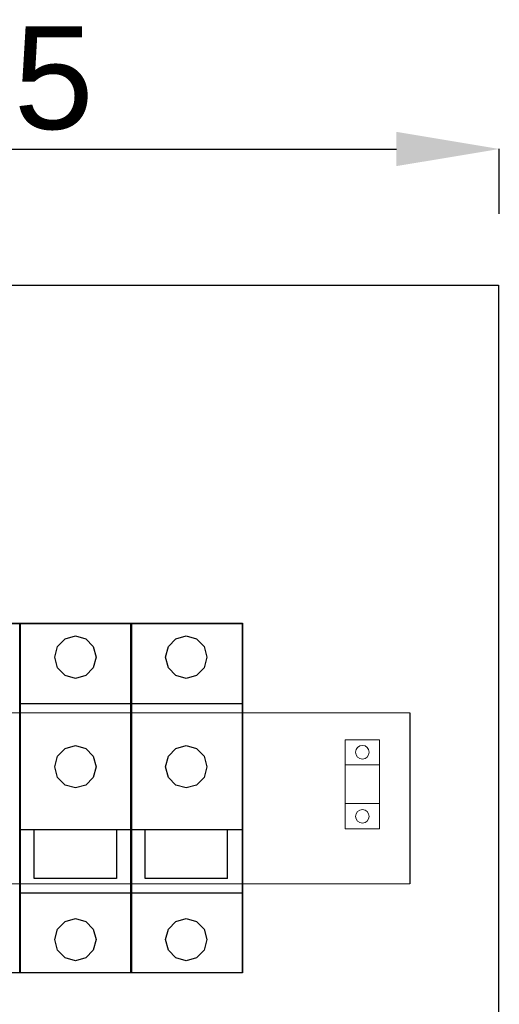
# Model space of a CAD drawing. Header units: millimetres. Extents: x 0 to 1096681, y -272449 to 90187.
# Tile 27 of 35: x 1017675 to 1029323, y -117578 to -93649. Entities that reach past the tile are written whole.
import ezdxf

# ---------------------------------------------------------------- set-up
doc = ezdxf.new("R2010")
doc.units = ezdxf.units.MM
doc.layers.add('45', color=7, linetype='Continuous')
doc.styles.get("Standard").update_dxf_attribs({"font": 'arial.ttf'})
doc.dimstyles.new('ISO-25', dxfattribs={"dimtxt": 2.5, "dimasz": 2.5, "dimexe": 1.25, "dimexo": 0.625, "dimtad": 1, "dimtxsty": 'Standard', "dimcen": 2.5, "dimadec": 0, "dimazin": 0, "dimtfac": 1, "dimtmove": 0, "dimatfit": 3, "dimfxl": 1, "dimarcsym": 0})

# ---------------------------------------------------------------- blocks, each defined once
blk = doc.blocks.new('*D37')
at = {"color": 0, "lineweight": -2}
for p, q in [((1002823, -98368), (1002823, -96790)), ((1005323, -96792), (1026823, -96792)), ((1029323, -98368), (1029323, -96790))]:
    blk.add_line(p, q, dxfattribs=at)
at = {"color": 0}
for points in [[(1005323, -96375), (1005323, -97208), (1002823, -96792)], [(1026823, -97208), (1026823, -96375), (1029323, -96792)]]:
    blk.add_solid(points, dxfattribs=at)
at = {"layer": 'Defpoints', "color": 0}
for p in [(1029323, -96792), (1002823, -98369), (1029323, -98369)]:
    blk.add_point(p, dxfattribs=at)
at = {"color": 0, "insert": (1016073, -95290), "char_height": 2500, "attachment_point": 5}
blk.add_mtext('26,5', dxfattribs=at)

msp = doc.modelspace()

# ---------------------------------------------------------------- linework, layer by layer
at = {"lineweight": 0}
for p, q in [((1006306.982, -110496.238), (1027146.659, -110496.238)), ((1025583.156, -111761.085), (1026411.344, -111761.085)), ((1025583.156, -112701.609), (1026411.344, -112701.609)), ((1006306.982, -114646.898), (1027146.659, -114646.898))]:
    msp.add_line(p, q, dxfattribs=at)
msp.add_lwpolyline([(1029303.755, -184043.344), (1002811.231, -184043.344), (1002811.231, -100099.653), (1029303.755, -100099.653)], close=True)
msp.add_lwpolyline([(1027146.659, -110496.238), (1027146.659, -114646.898)])
msp.add_lwpolyline([(1025583.156, -111146.893), (1026411.344, -111146.893), (1026411.344, -113315.8), (1025583.156, -113315.8)], close=True, dxfattribs=at)
for centre in [(1025997.123, -111452.573), (1025997.123, -113010.12)]:
    msp.add_circle(centre, 165.692, dxfattribs=at)
at = {"layer": '45', "color": 159}
for points in [[(1014975.388, -108317.062), (1017686.151, -108317.062), (1017686.151, -116816.949), (1014975.388, -116816.949), (1014975.388, -108317.062)], [(1017680.66, -108317.062), (1020390.946, -108317.062), (1020390.946, -116816.949), (1017680.66, -116816.949), (1017680.66, -108317.062)], [(1020373.278, -108317.062), (1023084.041, -108317.062), (1023084.041, -116816.949), (1020373.278, -116816.949), (1020373.278, -108317.062)]]:
    msp.add_lwpolyline(points, dxfattribs=at)
at = {"layer": '45', "color": 7}
msp.add_lwpolyline([(1014977.776, -108319.69), (1017683.525, -108319.69), (1017683.525, -116814.321), (1014977.776, -116814.321), (1014977.776, -108319.69)], close=True, dxfattribs=at)
at = {"layer": '45', "color": 179}
for points in [[(1017683.286, -108319.69), (1020388.319, -108319.69), (1020388.319, -116814.321), (1017683.286, -116814.321), (1017683.286, -108319.69)], [(1020375.904, -108319.69), (1023081.415, -108319.69), (1023081.415, -116814.321), (1020375.904, -116814.321), (1020375.904, -108319.69)]]:
    msp.add_lwpolyline(points, close=True, dxfattribs=at)
for points in [[(1018525.117, -109141.924), (1018593.66, -108884.751), (1018775.534, -108695.879), (1019027.987, -108626.184), (1019277.047, -108695.879), (1019460.279, -108884.751), (1019528.821, -109141.924), (1019460.279, -109399.097), (1019277.047, -109587.97), (1019027.987, -109656.271), (1018775.534, -109587.97), (1018593.66, -109399.097), (1018525.117, -109141.924)], [(1021218.452, -109141.924), (1021286.313, -108884.751), (1021468.859, -108695.879), (1021720.624, -108626.184), (1021969.674, -108695.879), (1022153.578, -108884.751), (1022221.439, -109141.924), (1022153.578, -109399.097), (1021969.674, -109587.97), (1021720.624, -109656.271), (1021468.859, -109587.97), (1021286.313, -109399.097), (1021218.452, -109141.924)], [(1017677.318, -110266.391), (1020376.621, -110266.391)], [(1020369.936, -110266.391), (1023069.955, -110266.391)], [(1018525.117, -111806.624), (1018593.66, -111548.007), (1018775.534, -111359.098), (1019027.987, -111292.178), (1019277.047, -111359.098), (1019460.279, -111548.007), (1019528.821, -111806.624), (1019460.279, -112063.847), (1019277.047, -112252.756), (1019027.987, -112321.07), (1018775.534, -112252.756), (1018593.66, -112063.847), (1018525.117, -111806.624)], [(1021218.452, -111806.624), (1021286.313, -111548.007), (1021468.859, -111359.098), (1021720.624, -111292.178), (1021969.674, -111359.098), (1022153.578, -111548.007), (1022221.439, -111806.624), (1022153.578, -112063.847), (1021969.674, -112252.756), (1021720.624, -112321.07), (1021468.859, -112252.756), (1021286.313, -112063.847), (1021218.452, -111806.624)], [(1020376.621, -113340.646), (1017677.318, -113340.646)], [(1018025.653, -114523.143), (1018025.653, -113340.646)], [(1020023.033, -113340.646), (1020023.033, -114523.143)], [(1023069.955, -113340.646), (1020369.936, -113340.646)], [(1020718.271, -114523.143), (1020718.271, -113340.646)], [(1022715.412, -113340.646), (1022715.412, -114523.143)], [(1020028.285, -114517.648), (1018025.653, -114517.648)], [(1022720.903, -114517.648), (1020718.271, -114517.648)], [(1020376.621, -114878.848), (1017677.318, -114878.848)], [(1023069.955, -114878.848), (1020369.936, -114878.848)], [(1018525.117, -116006.659), (1018593.66, -115749.486), (1018775.534, -115562.008), (1019027.987, -115492.313), (1019277.047, -115562.008), (1019460.279, -115749.486), (1019528.821, -116006.659), (1019460.279, -116263.832), (1019277.047, -116452.705), (1019027.987, -116522.4), (1018775.534, -116452.705), (1018593.66, -116263.832), (1018525.117, -116006.659)], [(1021218.452, -116006.659), (1021286.313, -115749.486), (1021468.859, -115562.008), (1021720.624, -115492.313), (1021969.674, -115562.008), (1022153.578, -115749.486), (1022221.439, -116006.659), (1022153.578, -116263.832), (1021969.674, -116452.705), (1021720.624, -116522.4), (1021468.859, -116452.705), (1021286.313, -116263.832), (1021218.452, -116006.659)]]:
    msp.add_lwpolyline(points, dxfattribs=at)

# ---------------------------------------------------------------- dimensions: what is measured, and where the dimension line sits
dim = msp.add_linear_dim(base=(1029322.709, -96791.745), p1=(1002822.709, -98369.026), p2=(1029322.709, -98369.026), dimstyle='ISO-25', override={"dimscale": 1, "dimtxt": 2500, "dimasz": 2500, "dimlfac": 0.001})
dim.commit()
dim.dimension.update_dxf_attribs({"geometry": '*D37', "text_midpoint": (1016072.709, -95289.87)})

doc.saveas('drawing.dxf')
